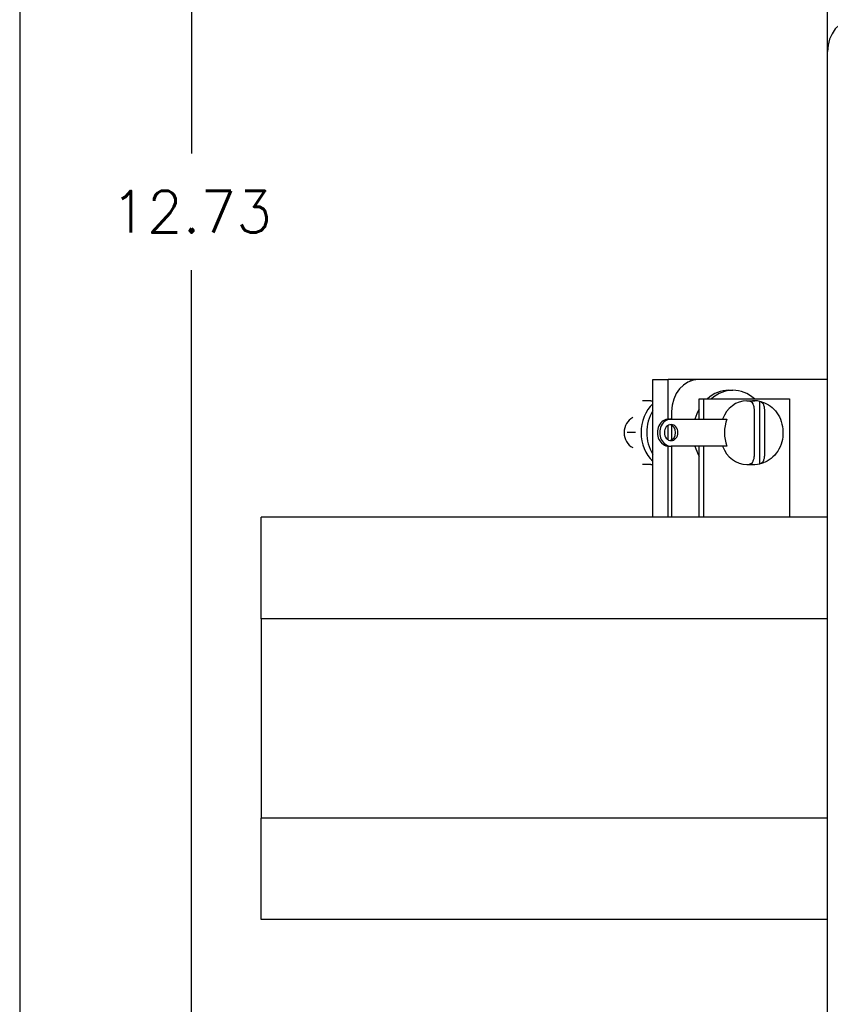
# Model space of a CAD drawing. Header units: inches. Extents: x 0 to 40.7, y 0 to 26.
# Tile 2 of 39: x 0 to 4.8, y 3.4 to 9.2. Entities that reach past the tile are written whole.
import ezdxf

# ---------------------------------------------------------------- set-up
doc = ezdxf.new("R2010")
doc.units = ezdxf.units.IN
doc.header["$LTSCALE"] = 0.5
doc.header["$MEASUREMENT"] = 0
doc.layers.add('AM_REFDIM', color=4, linetype='Continuous', lineweight=15)
doc.layers.add('AM_VIS', color=7, linetype='Continuous', lineweight=30)
doc.layers.add('FORMAT', color=112, linetype='Continuous')
doc.styles.get("Standard").update_dxf_attribs({"font": 'simplex.shx'})
doc.dimstyles.new('3PL NO CL$0', dxfattribs={"dimtxt": 0.1, "dimasz": 0.1, "dimexe": 0.0625, "dimexo": 0.125, "dimgap": 0.09, "dimtad": 0, "dimtih": 1, "dimtoh": 1, "dimdec": 3, "dimzin": 4, "dimdsep": 46, "dimtxsty": 'Standard', "dimcen": 0, "dimclrd": 256, "dimclre": 256, "dimclrt": 256, "dimadec": 0, "dimazin": 0, "dimtfac": 1, "dimtdec": 3, "dimtofl": 0, "dimtmove": 0, "dimatfit": 3, "dimfxl": 1, "dimtolj": 1, "dimtzin": 0, "dimarcsym": 0})

# ---------------------------------------------------------------- blocks, each defined once
blk = doc.blocks.new('*D15')
at = {"layer": 'AM_REFDIM', "lineweight": -2}
for p, q in [((6.168, 14.3987), (0.8613, 14.3987)), ((1.0152, 14.1525), (1.0152, 8.3771)), ((1.0152, 1.9124), (1.0152, 7.6879)), ((4.654, 1.6663), (0.8613, 1.6663))]:
    blk.add_line(p, q, dxfattribs=at)
at = {"layer": 'AM_REFDIM'}
for points in [[(0.9741, 14.1525), (1.0562, 14.1525), (1.0152, 14.3987)], [(0.9741, 1.9124), (1.0562, 1.9124), (1.0152, 1.6663)]]:
    blk.add_solid(points, dxfattribs=at)
at = {"layer": 'Defpoints', "color": 0}
for p in [(6.4757, 14.3987), (1.0152, 1.6663), (4.9617, 1.6663)]:
    blk.add_point(p, dxfattribs=at)
at = {"layer": 'AM_REFDIM', "insert": (1.0152, 8.0325), "char_height": 0.24615, "attachment_point": 5}
blk.add_mtext('\\A1;12.73', dxfattribs=at)

msp = doc.modelspace()

# ---------------------------------------------------------------- linework, layer by layer
at = {"layer": 'AM_VIS', "color": 31}
for p, q in [((4.769, 9.7288), (4.769, 6.2288)), ((4.7699, 1.8538), (4.7699, 8.9788)), ((4.769, 3.8538), (4.769, 1.8538))]:
    msp.add_line(p, q, dxfattribs=at)
at = {"layer": 'AM_VIS', "color": 213}
for p, q in [((3.7382, 6.2288), (3.7382, 7.0413)), ((3.7382, 7.0413), (3.8292, 7.0413)), ((3.9606, 7.0413), (3.8292, 7.0413)), ((3.8292, 6.8086), (3.8292, 7.0413)), ((3.9606, 7.0392), (3.9606, 7.0413)), ((3.8292, 6.686), (3.8292, 6.7715)), ((3.8292, 6.2288), (3.8292, 6.6489))]:
    msp.add_line(p, q, dxfattribs=at)
at = {"layer": 'AM_VIS', "color": 214}
for p, q in [((4.0079, 7.0413), (3.9606, 7.0413)), ((4.769, 7.0413), (4.0079, 7.0413)), ((3.8496, 6.8538), (3.8496, 6.8088)), ((3.8496, 6.7722), (3.8496, 6.6853)), ((3.8496, 6.6488), (3.8496, 6.2288))]:
    msp.add_line(p, q, dxfattribs=at)
at = {"layer": 'AM_VIS', "color": 43}
for p, q in [((4.1874, 6.9788), (4.2115, 6.9788)), ((4.0117, 6.9288), (4.0395, 6.9288)), ((4.0117, 6.8088), (4.0117, 6.9288)), ((4.0395, 6.8088), (4.0395, 6.9288)), ((4.0395, 6.9288), (4.5462, 6.9288)), ((4.5462, 6.9288), (4.5462, 6.2288)), ((3.7271, 6.9163), (3.6786, 6.9163)), ((3.7271, 6.9163), (3.7382, 6.9163)), ((4.2929, 6.9163), (4.3411, 6.9163)), ((4.3383, 6.5958), (4.3383, 6.8617)), ((4.3706, 6.5446), (4.3706, 6.913)), ((4.3974, 6.8617), (4.3974, 6.5958)), ((3.8333, 6.8088), (3.8467, 6.8088)), ((3.8467, 6.8088), (4.1764, 6.8088)), ((3.6357, 6.7288), (3.5872, 6.7288)), ((3.8333, 6.6488), (3.8467, 6.6488)), ((4.1764, 6.6488), (3.8467, 6.6488)), ((4.0117, 6.2288), (4.0117, 6.6488)), ((4.0395, 6.2288), (4.0395, 6.6488)), ((3.7271, 6.5413), (3.6786, 6.5413)), ((3.7271, 6.5413), (3.7382, 6.5413)), ((4.2929, 6.5413), (4.3411, 6.5413))]:
    msp.add_line(p, q, dxfattribs=at)
at = {"layer": 'AM_VIS', "color": 52}
for p, q in [((4.7699, 6.2288), (1.4257, 6.2288)), ((1.4257, 5.6301), (1.4257, 6.2288)), ((4.7699, 5.6301), (1.4257, 5.6301)), ((1.4257, 5.6301), (1.4257, 4.4525)), ((4.7699, 4.4525), (1.4257, 4.4525)), ((1.4257, 3.8538), (1.4257, 4.4525)), ((4.7699, 3.8538), (1.4257, 3.8538))]:
    msp.add_line(p, q, dxfattribs=at)
at = {"layer": 'AM_VIS', "color": 31}
msp.add_ellipse((4.9282, 8.9788), major_axis=(0, 0.1875), ratio=0.844531, start_param=0, end_param=1.570796, dxfattribs=at)
at = {"layer": 'AM_VIS', "color": 214}
msp.add_ellipse((4.0079, 6.8538), major_axis=(0, 0.1875), ratio=0.844531, start_param=0, end_param=1.570796, dxfattribs=at)
at = {"layer": 'AM_VIS', "color": 43}
for centre, major_axis, start_param, end_param in [((4.1874, 6.7288), (0, 0.25), 0, 0.643501), ((4.2115, 6.7288), (0, 0.25), 5.639684, 6.926686), ((4.3411, 6.7288), (0, 0.1875), 6.095417, 6.470953), ((4.1874, 6.7288), (0, 0.25), 0.983115, 1.245067), ((4.2929, 6.7288), (0, 0.1875), 0, 1.129992), ((3.6492, 6.7288), (0, 0.095), 0.37511, 2.766482), ((3.8333, 6.7288), (0, 0.08), 0, 3.141593), ((3.8467, 6.7288), (0, 0.08), 0, 3.141593), ((4.2115, 6.7288), (0, 0.25), 1.241792, 1.245067), ((4.3196, 6.7288), (0, 0.1875), 1.129992, 2.0116), ((3.8467, 6.7288), (0, 0.0475), 4.712389, 10.995574), ((3.8333, 6.7288), (0, 0.0475), 3.309242, 6.115536), ((4.1874, 6.7288), (0, 0.25), 1.896526, 2.158478), ((4.2115, 6.7288), (0, 0.25), 1.896526, 1.899801), ((4.2929, 6.7288), (0, 0.1875), 2.0116, 3.141593), ((4.3411, 6.7288), (0, 0.1875), 2.953825, 3.329361)]:
    msp.add_ellipse(centre, major_axis=major_axis, ratio=0.844531, start_param=start_param, end_param=end_param, dxfattribs=at)
at = {"layer": 'AM_VIS', "color": 171}
for centre, start_param, end_param in [((3.8543, 6.7288), 0.679358, 2.462235), ((3.8877, 6.7288), 0.943235, 2.198358)]:
    msp.add_ellipse(centre, major_axis=(0, 0.2188), ratio=0.844531, start_param=start_param, end_param=end_param, dxfattribs=at)
at = {"layer": 'AM_VIS', "color": 43}
for points, knots in [([(4.3383, 6.8617), (4.3383, 6.8681), (4.3375, 6.8757), (4.3349, 6.8874), (4.3327, 6.8937), (4.328, 6.9026), (4.3247, 6.9068), (4.3186, 6.9115), (4.3148, 6.913), (4.3115, 6.913)], [-0.0750057, -0.0750057, -0.0750057, -0.0750057, -0.05576228, -0.05576228, -0.03693285, -0.03693285, -0.01838251, -0.01838251, 0, 0, 0, 0]), ([(4.3706, 6.913), (4.3739, 6.913), (4.3778, 6.9115), (4.3838, 6.9068), (4.3871, 6.9026), (4.3918, 6.8937), (4.394, 6.8874), (4.3966, 6.8757), (4.3974, 6.8681), (4.3974, 6.8617)], [0, 0, 0, 0, 0.01838251, 0.01838251, 0.03693285, 0.03693285, 0.05576228, 0.05576228, 0.0750057, 0.0750057, 0.0750057, 0.0750057]), ([(4.3738, 6.9126), (4.3906, 6.9088), (4.4068, 6.9021), (4.4369, 6.8834), (4.4506, 6.8712), (4.4744, 6.8425), (4.4844, 6.8258), (4.4993, 6.7895), (4.5042, 6.7697), (4.5082, 6.7294), (4.5072, 6.7088), (4.4995, 6.6689), (4.4928, 6.6495), (4.474, 6.6143), (4.4621, 6.5984), (4.4343, 6.5721), (4.4186, 6.5615), (4.3926, 6.5501), (4.3833, 6.5471), (4.3738, 6.5449)], [0.188121, 0.188121, 0.188121, 0.188121, 0.484008, 0.484008, 0.79288, 0.79288, 1.117821, 1.117821, 1.453959, 1.453959, 1.794585, 1.794585, 2.134421, 2.134421, 2.467593, 2.467593, 2.786693, 2.786693, 2.953471, 2.953471, 2.953471, 2.953471]), ([(4.3115, 6.5446), (4.3148, 6.5446), (4.3186, 6.546), (4.3247, 6.5508), (4.328, 6.5549), (4.3327, 6.5638), (4.3349, 6.5701), (4.3375, 6.5818), (4.3383, 6.5894), (4.3383, 6.5958)], [0, 0, 0, 0, 0.01838251, 0.01838251, 0.03693285, 0.03693285, 0.05576228, 0.05576228, 0.0750057, 0.0750057, 0.0750057, 0.0750057]), ([(4.3974, 6.5958), (4.3974, 6.5894), (4.3966, 6.5818), (4.394, 6.5701), (4.3918, 6.5638), (4.3871, 6.5549), (4.3838, 6.5508), (4.3778, 6.546), (4.3739, 6.5446), (4.3706, 6.5446)], [-0.0750057, -0.0750057, -0.0750057, -0.0750057, -0.05576228, -0.05576228, -0.03693285, -0.03693285, -0.01838251, -0.01838251, 0, 0, 0, 0])]:
    msp.add_open_spline(points, degree=3, knots=knots, dxfattribs=at)
at = {"layer": 'FORMAT'}
msp.add_line((0, 26.0224), (0, 0.4062), dxfattribs=at)

# ---------------------------------------------------------------- dimensions: what is measured, and where the dimension line sits
at = {"layer": 'AM_REFDIM'}
dim = msp.add_linear_dim(base=(1.0152, 1.6663), p1=(6.4757, 14.3987), p2=(4.9617, 1.6663), angle=90, dimstyle='3PL NO CL$0', override={"dimscale": 2.461538, "dimdec": 2, "dimlfac": 1}, dxfattribs=at)
dim.commit()
dim.dimension.update_dxf_attribs({"geometry": '*D15', "text_midpoint": (1.0152, 8.0325)})

doc.saveas('drawing.dxf')
